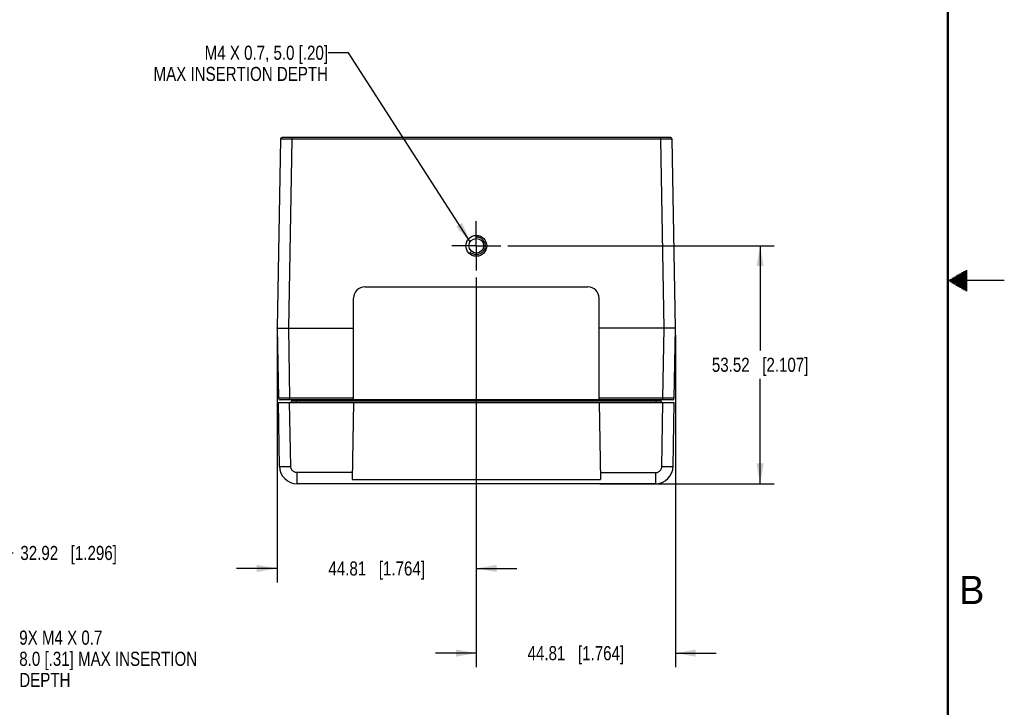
# Model space of a CAD drawing. Header units: inches. Extents: x 0 to 34, y 0 to 22.
# Tile 128 of 129: x 25.3 to 34, y 7.2 to 13.3. Entities that reach past the tile are written whole.
import ezdxf

# ---------------------------------------------------------------- set-up
doc = ezdxf.new("R2010")
doc.units = ezdxf.units.IN
doc.header["$LTSCALE"] = 1.87
doc.header["$MEASUREMENT"] = 0
doc.linetypes.add('CENTER', pattern=[0.6, 0.375, -0.075, 0.075, -0.075])
doc.linetypes.add('HIDDEN', pattern=[0.2, 0.1, -0.1])
doc.layers.get('0').update_dxf_attribs({"linetype": 'CONTINUOUS'})
for name, color, linetype in [('02___PRT_ALL_AXES', 7, 'CONTINUOUS'), ('DEFAULT_2', 8, 'HIDDEN'), ('DETAIL', 7, 'CONTINUOUS'), ('DIMENSIONS', 7, 'CONTINUOUS')]:
    doc.layers.add(name, color=color, linetype=linetype)
doc.styles.get("Standard").update_dxf_attribs({"font": 'txt', "width": 0.8})
doc.styles.add('TEXTSTYLE_2', font='txt')
doc.dimstyles.new('DIMSTYLE_1', dxfattribs={"dimtxt": 0.125, "dimasz": 0.18, "dimexe": 0.125, "dimexo": 0.0625, "dimgap": 0.0625, "dimtad": 0, "dimtih": 1, "dimtoh": 1, "dimzin": 0, "dimdsep": 46, "dimtxsty": 'STANDARD', "dimblk": '_FILLED', "dimblk1": '_FILLED', "dimblk2": '_FILLED', "dimcen": 0.09, "dimazin": 0, "dimtp": 0.254, "dimtm": 0.254, "dimtfac": 1, "dimtofl": 0, "dimtmove": 0, "dimatfit": 3, "dimldrblk": '_FILLED', "dimfxl": 1, "dimtolj": 1, "dimtzin": 0, "dimarcsym": 0})
doc.dimstyles.new('DIMSTYLE_2', dxfattribs={"dimtxt": 0.125, "dimasz": 0.18, "dimexe": 0.125, "dimexo": 0.0625, "dimgap": 0.0625, "dimtad": 0, "dimtih": 1, "dimtoh": 1, "dimzin": 0, "dimdsep": 46, "dimtxsty": 'STANDARD', "dimblk": '_FILLED', "dimblk1": '_FILLED', "dimblk2": '_FILLED', "dimcen": 0.09, "dimazin": 0, "dimtp": 0.01, "dimtm": 0.01, "dimtfac": 1, "dimtofl": 0, "dimtmove": 0, "dimatfit": 3, "dimldrblk": '_FILLED', "dimfxl": 1, "dimtolj": 1, "dimtzin": 0, "dimarcsym": 0})
doc.dimstyles.get("Standard").update_dxf_attribs({"dimtxt": 0.125, "dimasz": 0.18, "dimexe": 0.125, "dimexo": 0.0625, "dimgap": 0.09, "dimtad": 0, "dimtih": 1, "dimtoh": 1, "dimzin": 0, "dimdsep": 46, "dimtxsty": 'STANDARD', "dimblk": '_FILLED', "dimblk1": '_FILLED', "dimblk2": '_FILLED', "dimcen": 0.09, "dimazin": 0, "dimtol": 1, "dimtp": 0.02, "dimtm": 0.02, "dimtfac": 1, "dimtofl": 0, "dimtmove": 0, "dimatfit": 3, "dimldrblk": '_FILLED', "dimfxl": 1, "dimtolj": 1, "dimtzin": 0, "dimarcsym": 0})

# ---------------------------------------------------------------- blocks, each defined once
blk = doc.blocks.new('_FILLED')
at = {"color": 0, "linetype": 'BYBLOCK'}
blk.add_solid([(0, 0), (-1, 0.174), (-1, -0.174)], dxfattribs=at)
blk = doc.blocks.new('*D0')
at = {"layer": 'DIMENSIONS', "color": 2, "linetype": 'CONTINUOUS'}
for p, q in [((29.6034, 11.3073), (31.9624, 11.3073)), ((31.8374, 11.3073), (31.8374, 10.3787)), ((31.8374, 9.2001), (31.8374, 10.1287)), ((30.4175, 9.2001), (31.9624, 9.2001))]:
    blk.add_line(p, q, dxfattribs=at)
at = {"layer": 'DIMENSIONS', "color": 2, "linetype": 'CONTINUOUS', "xscale": 0.18, "yscale": 0.18, "zscale": 0.18}
for p, rotation in [((31.8374, 11.3073), 90), ((31.8374, 9.2001), 270)]:
    blk.add_blockref('_FILLED', p, dxfattribs=dict(at, rotation=rotation))
at = {"layer": 'DIMENSIONS', "color": 2, "linetype": 'CONTINUOUS', "insert": (31.8374, 10.3162), "char_height": 0.125, "width": 1.325, "attachment_point": 2, "line_spacing_factor": 0.9}
blk.add_mtext('53.52{\\ftxt.shx;\\W1.000000;\\H0.125000; }[2.107]', dxfattribs=at)
blk = doc.blocks.new('*D1')
at = {"layer": 'DIMENSIONS', "color": 2, "linetype": 'CONTINUOUS'}
for p, q in [((29.3234, 11.0272), (29.3234, 8.3251)), ((27.5594, 10.5145), (27.5594, 8.3251)), ((27.5594, 8.4501), (27.1994, 8.4501)), ((29.3234, 8.4501), (29.6834, 8.4501))]:
    blk.add_line(p, q, dxfattribs=at)
at = {"layer": 'DIMENSIONS', "color": 2, "linetype": 'CONTINUOUS', "xscale": 0.18, "yscale": 0.18, "zscale": 0.18}
blk.add_blockref('_FILLED', (27.5594, 8.4501), dxfattribs=at)
at = {"layer": 'DIMENSIONS', "color": 2, "linetype": 'CONTINUOUS', "xscale": 0.18, "yscale": 0.18, "zscale": 0.18, "rotation": 180}
blk.add_blockref('_FILLED', (29.3234, 8.4501), dxfattribs=at)
at = {"layer": 'DIMENSIONS', "color": 2, "linetype": 'CONTINUOUS', "insert": (28.4414, 8.5126), "char_height": 0.125, "width": 1.325, "attachment_point": 2, "line_spacing_factor": 0.9}
blk.add_mtext('44.81{\\ftxt.shx;\\W1.000000;\\H0.125000; }[1.764]', dxfattribs=at)
blk = doc.blocks.new('*D2')
at = {"layer": 'DIMENSIONS', "color": 2, "linetype": 'CONTINUOUS'}
for p, q in [((29.3234, 11.0272), (29.3234, 7.5751)), ((31.0874, 10.5145), (31.0874, 7.5751)), ((29.3234, 7.7001), (28.9634, 7.7001)), ((31.0874, 7.7001), (31.4474, 7.7001))]:
    blk.add_line(p, q, dxfattribs=at)
at = {"layer": 'DIMENSIONS', "color": 2, "linetype": 'CONTINUOUS', "xscale": 0.18, "yscale": 0.18, "zscale": 0.18}
blk.add_blockref('_FILLED', (29.3234, 7.7001), dxfattribs=at)
at = {"layer": 'DIMENSIONS', "color": 2, "linetype": 'CONTINUOUS', "xscale": 0.18, "yscale": 0.18, "zscale": 0.18, "rotation": 180}
blk.add_blockref('_FILLED', (31.0874, 7.7001), dxfattribs=at)
at = {"layer": 'DIMENSIONS', "color": 2, "linetype": 'CONTINUOUS', "insert": (30.2054, 7.7626), "char_height": 0.125, "width": 1.325, "attachment_point": 2, "line_spacing_factor": 0.9}
blk.add_mtext('44.81{\\ftxt.shx;\\W1.000000;\\H0.125000; }[1.764]', dxfattribs=at)
blk = doc.blocks.new('*D6')
at = {"layer": 'DIMENSIONS', "color": 2, "linetype": 'CONTINUOUS'}
for p, q in [((23.5289, 5.9533), (23.5289, 8.7123)), ((24.8249, 7.0498), (24.8249, 8.7123)), ((23.5289, 8.5873), (23.1689, 8.5873)), ((24.8249, 8.5873), (25.2228, 8.5873))]:
    blk.add_line(p, q, dxfattribs=at)
at = {"layer": 'DIMENSIONS', "color": 2, "linetype": 'CONTINUOUS', "xscale": 0.18, "yscale": 0.18, "zscale": 0.18}
blk.add_blockref('_FILLED', (23.5289, 8.5873), dxfattribs=at)
at = {"layer": 'DIMENSIONS', "color": 2, "linetype": 'CONTINUOUS', "xscale": 0.18, "yscale": 0.18, "zscale": 0.18, "rotation": 180}
blk.add_blockref('_FILLED', (24.8249, 8.5873), dxfattribs=at)
at = {"layer": 'DIMENSIONS', "color": 2, "linetype": 'CONTINUOUS', "insert": (25.2853, 8.6498), "char_height": 0.125, "width": 1.325, "attachment_point": 1, "line_spacing_factor": 0.9}
blk.add_mtext('32.92{\\ftxt.shx;\\W1.000000;\\H0.125000; }[1.296]', dxfattribs=at)

msp = doc.modelspace()

# ---------------------------------------------------------------- linework, layer by layer
at = {"color": 7, "linetype": 'CONTINUOUS'}
for p, q in [((27.5886, 12.2513), (27.5594, 10.577)), ((31.0432, 12.266), (27.6036, 12.266)), ((27.6886, 12.2513), (27.6594, 10.577)), ((27.6886, 12.2513), (27.6886, 12.266)), ((30.9582, 12.2513), (27.6886, 12.2513)), ((30.9582, 12.2513), (30.9582, 12.266)), ((30.9874, 10.577), (30.9582, 12.2513)), ((31.0874, 10.577), (31.0582, 12.2513)), ((28.3359, 10.9429), (30.3108, 10.9429)), ((28.2359, 9.9441), (28.2359, 10.8429)), ((30.4108, 9.9441), (30.4108, 10.8429)), ((27.5593, 10.5812), (27.5595, 10.5824)), ((27.5594, 10.579), (27.5593, 10.5812)), ((27.5594, 10.577), (27.5702, 9.9576)), ((27.5594, 10.577), (28.2359, 10.577)), ((27.6594, 10.577), (27.6702, 9.9576)), ((31.0874, 10.577), (30.4108, 10.577)), ((30.9766, 9.9576), (30.9874, 10.577)), ((31.0766, 9.9576), (31.0874, 10.577)), ((31.0616, 9.9429), (27.5852, 9.9429)), ((27.6702, 9.9429), (27.6702, 9.9576)), ((28.2359, 9.9576), (27.6702, 9.9576)), ((27.6894, 9.9341), (27.6895, 9.9429)), ((27.7314, 9.9341), (27.7315, 9.9429)), ((30.4108, 9.9441), (28.2359, 9.9441)), ((30.9766, 9.9576), (30.4108, 9.9576)), ((30.9153, 9.9429), (30.9154, 9.9341)), ((30.9573, 9.9429), (30.9574, 9.9341)), ((30.9766, 9.9429), (30.9766, 9.9576)), ((27.5801, 9.3543), (27.5702, 9.9193)), ((27.5702, 9.9193), (31.0766, 9.9193)), ((27.6801, 9.3543), (27.6702, 9.9193)), ((27.7314, 9.9193), (27.7314, 9.9341)), ((27.7314, 9.9341), (30.9154, 9.9341)), ((28.2359, 9.9193), (28.2241, 9.2387)), ((30.4108, 9.9193), (30.4227, 9.2387)), ((30.9154, 9.9193), (30.9154, 9.9341)), ((30.9667, 9.3543), (30.9766, 9.9193)), ((31.0667, 9.3543), (31.0766, 9.9193)), ((27.7371, 9.2001), (27.7371, 9.2983)), ((28.2251, 9.2983), (27.7371, 9.2983)), ((30.4217, 9.2983), (30.9097, 9.2983)), ((30.9097, 9.2983), (30.9097, 9.2001)), ((30.9097, 9.2001), (27.7371, 9.2001)), ((28.2241, 9.2387), (30.4227, 9.2387))]:
    msp.add_line(p, q, dxfattribs=at)
at = {"color": 2, "linetype": 'CONTINUOUS'}
for p, q in [((33.6386, 11.08), (33.6697, 11.08)), ((33.6559, 11.09), (33.6697, 11.09)), ((34, 11), (33.5, 11)), ((33.5173, 11.01), (33.6697, 11.01)), ((33.5173, 10.99), (33.6697, 10.99)), ((33.5347, 11.02), (33.6697, 11.02)), ((33.552, 11.03), (33.6697, 11.03)), ((33.5693, 11.04), (33.6697, 11.04)), ((33.5866, 11.05), (33.6697, 11.05)), ((33.6039, 11.06), (33.6697, 11.06)), ((33.6213, 11.07), (33.6697, 11.07)), ((33.5347, 10.98), (33.6697, 10.98)), ((33.552, 10.97), (33.6697, 10.97)), ((33.5693, 10.96), (33.6697, 10.96)), ((33.5866, 10.95), (33.6697, 10.95)), ((33.6039, 10.94), (33.6697, 10.94)), ((33.6213, 10.93), (33.6697, 10.93)), ((33.6386, 10.92), (33.6697, 10.92)), ((33.6559, 10.91), (33.6697, 10.91))]:
    msp.add_line(p, q, dxfattribs=at)
at = {"color": 7, "linetype": 'CONTINUOUS', "const_width": 0.02}
msp.add_lwpolyline([(33.5, 0.5), (33.5, 21.5)], dxfattribs=at)
at = {"color": 7, "linetype": 'CONTINUOUS'}
for centre, radius, start, end in [((27.6036, 12.251), 0.015, 90, 179), ((31.0432, 12.251), 0.015, 1, 90), ((28.3359, 10.8429), 0.1, 90, 180), ((30.3108, 10.8429), 0.1, 0, 90), ((27.5852, 9.9579), 0.015, 181, 270), ((31.0616, 9.9579), 0.015, 270, 359), ((27.6744, 9.9343), 0.015, 299.66722, 359), ((30.9724, 9.9343), 0.015, 181, 240.33333), ((27.7371, 9.3571), 0.157, 181, 270), ((30.9097, 9.3571), 0.157, 270, 359)]:
    msp.add_arc(centre, radius, start, end, dxfattribs=at)
for points, knots in [([(27.6886, 12.2513), (27.6854, 12.2513), (27.6789, 12.2513), (27.6692, 12.2514), (27.6597, 12.2514), (27.6505, 12.2514), (27.6416, 12.2514), (27.6333, 12.2514), (27.6254, 12.2514), (27.6181, 12.2514), (27.6125, 12.2514), (27.6084, 12.2514), (27.6056, 12.2514), (27.6029, 12.2514), (27.6005, 12.2514), (27.5983, 12.2514), (27.5963, 12.2514), (27.5946, 12.2514), (27.5932, 12.2514), (27.5923, 12.2514), (27.5917, 12.2514), (27.5911, 12.2514), (27.5906, 12.2514), (27.5901, 12.2514), (27.5897, 12.2513), (27.5894, 12.2513), (27.5892, 12.2513), (27.589, 12.2513), (27.5889, 12.2513), (27.5888, 12.2513), (27.5888, 12.2513), (27.5887, 12.2513), (27.5887, 12.2513), (27.5887, 12.2513), (27.5886, 12.2513), (27.5886, 12.2513), (27.5886, 12.2513), (27.5886, 12.2513)], [0, 0, 0, 0, 0.098015, 0.195086, 0.290278, 0.382675, 0.471387, 0.55556, 0.634381, 0.707094, 0.772996, 0.803192, 0.831453, 0.857711, 0.881903, 0.90397, 0.923859, 0.941523, 0.956919, 0.963755, 0.97001, 0.975681, 0.980765, 0.985257, 0.989157, 0.992461, 0.995167, 0.996295, 0.997274, 0.998102, 0.998781, 0.999309, 0.999687, 0.99982, 0.999916, 0.999975, 1, 1, 1, 1]), ([(31.0582, 12.2513), (31.0582, 12.2513), (31.0581, 12.2513), (31.0581, 12.2513), (31.0581, 12.2513), (31.0581, 12.2513), (31.0581, 12.2513), (31.058, 12.2513), (31.058, 12.2513), (31.0579, 12.2513), (31.0578, 12.2513), (31.0576, 12.2513), (31.0574, 12.2513), (31.057, 12.2513), (31.0567, 12.2514), (31.0562, 12.2514), (31.0557, 12.2514), (31.0551, 12.2514), (31.0545, 12.2514), (31.0536, 12.2514), (31.0522, 12.2514), (31.0505, 12.2514), (31.0485, 12.2514), (31.0463, 12.2514), (31.0439, 12.2514), (31.0412, 12.2514), (31.0384, 12.2514), (31.0343, 12.2514), (31.0286, 12.2514), (31.0214, 12.2514), (31.0135, 12.2514), (31.0051, 12.2514), (30.9963, 12.2514), (30.9871, 12.2514), (30.9776, 12.2514), (30.9679, 12.2513), (30.9614, 12.2513), (30.9582, 12.2513)], [0, 0, 0, 0, 0.000025, 0.000084, 0.00018, 0.000313, 0.000691, 0.001219, 0.001898, 0.002726, 0.003704, 0.004833, 0.007539, 0.010843, 0.014743, 0.019235, 0.024319, 0.02999, 0.036245, 0.04308, 0.058476, 0.07614, 0.09603, 0.118096, 0.142288, 0.168546, 0.196807, 0.227003, 0.292905, 0.365617, 0.444439, 0.528611, 0.617323, 0.70972, 0.804912, 0.901984, 1, 1, 1, 1]), ([(27.6702, 9.9576), (27.6669, 9.9576), (27.6604, 9.9576), (27.6508, 9.9576), (27.6413, 9.9576), (27.6321, 9.9576), (27.6232, 9.9576), (27.6148, 9.9575), (27.607, 9.9575), (27.5997, 9.9575), (27.5941, 9.9575), (27.59, 9.9575), (27.5871, 9.9575), (27.5845, 9.9576), (27.5821, 9.9576), (27.5799, 9.9576), (27.5779, 9.9576), (27.5761, 9.9576), (27.5748, 9.9576), (27.5739, 9.9576), (27.5732, 9.9576), (27.5727, 9.9576), (27.5722, 9.9576), (27.5717, 9.9576), (27.5713, 9.9576), (27.571, 9.9576), (27.5708, 9.9576), (27.5706, 9.9576), (27.5705, 9.9576), (27.5704, 9.9576), (27.5704, 9.9576), (27.5703, 9.9576), (27.5703, 9.9576), (27.5702, 9.9576), (27.5702, 9.9576), (27.5702, 9.9576), (27.5702, 9.9576), (27.5702, 9.9576)], [0, 0, 0, 0, 0.098015, 0.195086, 0.290278, 0.382676, 0.471387, 0.55556, 0.634382, 0.707094, 0.772996, 0.803192, 0.831453, 0.857711, 0.881903, 0.90397, 0.92386, 0.941523, 0.956919, 0.963755, 0.97001, 0.975681, 0.980765, 0.985257, 0.989157, 0.992461, 0.995167, 0.996296, 0.997274, 0.998102, 0.998781, 0.999309, 0.999687, 0.99982, 0.999916, 0.999975, 1, 1, 1, 1]), ([(31.0766, 9.9576), (31.0766, 9.9576), (31.0766, 9.9576), (31.0766, 9.9576), (31.0765, 9.9576), (31.0765, 9.9576), (31.0765, 9.9576), (31.0764, 9.9576), (31.0764, 9.9576), (31.0763, 9.9576), (31.0762, 9.9576), (31.076, 9.9576), (31.0758, 9.9576), (31.0755, 9.9576), (31.0751, 9.9576), (31.0746, 9.9576), (31.0741, 9.9576), (31.0735, 9.9576), (31.0729, 9.9576), (31.072, 9.9576), (31.0706, 9.9576), (31.0689, 9.9576), (31.0669, 9.9576), (31.0647, 9.9576), (31.0623, 9.9576), (31.0596, 9.9575), (31.0568, 9.9575), (31.0527, 9.9575), (31.0471, 9.9575), (31.0398, 9.9575), (31.032, 9.9575), (31.0236, 9.9576), (31.0147, 9.9576), (31.0055, 9.9576), (30.996, 9.9576), (30.9863, 9.9576), (30.9798, 9.9576), (30.9766, 9.9576)], [0, 0, 0, 0, 0.000025, 0.000084, 0.00018, 0.000313, 0.000691, 0.001219, 0.001898, 0.002726, 0.003704, 0.004833, 0.007539, 0.010843, 0.014743, 0.019235, 0.024319, 0.02999, 0.036245, 0.04308, 0.058476, 0.07614, 0.09603, 0.118096, 0.142288, 0.168546, 0.196807, 0.227003, 0.292905, 0.365617, 0.444439, 0.528611, 0.617323, 0.70972, 0.804913, 0.901984, 1, 1, 1, 1]), ([(27.6894, 9.9341), (27.6894, 9.9341), (27.6894, 9.9341), (27.6894, 9.9341), (27.6895, 9.9341), (27.6896, 9.9341), (27.6898, 9.934), (27.6902, 9.934), (27.6907, 9.934), (27.6912, 9.934), (27.6918, 9.934), (27.6929, 9.934), (27.6944, 9.934), (27.6965, 9.934), (27.699, 9.934), (27.7018, 9.934), (27.7048, 9.934), (27.7093, 9.934), (27.7155, 9.934), (27.7233, 9.934), (27.7286, 9.9341), (27.7314, 9.9341)], [0, 0, 0, 0, 0.000335, 0.001247, 0.002755, 0.004861, 0.010866, 0.01925, 0.029995, 0.043075, 0.05846, 0.076112, 0.118046, 0.168477, 0.226922, 0.292819, 0.365536, 0.444368, 0.617288, 0.804901, 1, 1, 1, 1]), ([(30.9154, 9.9341), (30.9182, 9.9341), (30.9235, 9.934), (30.9313, 9.934), (30.9375, 9.934), (30.942, 9.934), (30.945, 9.934), (30.9478, 9.934), (30.9502, 9.934), (30.9524, 9.934), (30.9539, 9.934), (30.955, 9.934), (30.9556, 9.934), (30.9561, 9.934), (30.9566, 9.934), (30.9569, 9.934), (30.9572, 9.9341), (30.9573, 9.9341), (30.9574, 9.9341), (30.9574, 9.9341), (30.9574, 9.9341), (30.9574, 9.9341)], [0, 0, 0, 0, 0.195004, 0.382547, 0.555423, 0.634252, 0.706973, 0.772889, 0.831361, 0.881825, 0.923797, 0.941467, 0.956867, 0.969964, 0.980724, 0.989116, 0.995128, 0.997238, 0.998749, 0.999664, 1, 1, 1, 1]), ([(27.5801, 9.3543), (27.5801, 9.3543), (27.5801, 9.3543), (27.5803, 9.3542), (27.5807, 9.3541), (27.5813, 9.3541), (27.5821, 9.354), (27.5832, 9.3539), (27.5845, 9.3539), (27.586, 9.3538), (27.5885, 9.3538), (27.5922, 9.3537), (27.5972, 9.3536), (27.603, 9.3536), (27.6096, 9.3536), (27.6169, 9.3536), (27.6247, 9.3536), (27.6331, 9.3537), (27.6451, 9.3538), (27.6608, 9.354), (27.6736, 9.3542), (27.6801, 9.3543)], [0, 0, 0, 0, 0.000523, 0.001528, 0.005256, 0.011338, 0.019771, 0.030541, 0.043628, 0.059013, 0.076672, 0.118669, 0.169141, 0.227549, 0.293355, 0.365984, 0.444726, 0.528834, 0.617565, 0.805436, 1, 1, 1, 1]), ([(27.7371, 9.2983), (27.7334, 9.2983), (27.726, 9.299), (27.7153, 9.3022), (27.7055, 9.3074), (27.6968, 9.3144), (27.6897, 9.3229), (27.6844, 9.3327), (27.681, 9.3433), (27.6801, 9.3506), (27.6801, 9.3543)], [0, 0, 0, 0, 0.125018, 0.250183, 0.375206, 0.500214, 0.625166, 0.750055, 0.875045, 1, 1, 1, 1]), ([(30.9097, 9.2983), (30.9134, 9.2983), (30.9208, 9.299), (30.9315, 9.3022), (30.9413, 9.3074), (30.9499, 9.3144), (30.9571, 9.3229), (30.9624, 9.3327), (30.9658, 9.3433), (30.9667, 9.3506), (30.9667, 9.3543)], [0, 0, 0, 0, 0.125052, 0.250297, 0.375347, 0.500342, 0.625279, 0.750145, 0.875079, 1, 1, 1, 1]), ([(30.9667, 9.3543), (30.9732, 9.3542), (30.986, 9.354), (31.0017, 9.3538), (31.0137, 9.3537), (31.0221, 9.3536), (31.0299, 9.3536), (31.0372, 9.3536), (31.0437, 9.3536), (31.0496, 9.3536), (31.0546, 9.3537), (31.0583, 9.3538), (31.0608, 9.3538), (31.0623, 9.3539), (31.0636, 9.3539), (31.0647, 9.354), (31.0655, 9.3541), (31.0661, 9.3541), (31.0665, 9.3542), (31.0667, 9.3543), (31.0667, 9.3543), (31.0667, 9.3543)], [0, 0, 0, 0, 0.194564, 0.382435, 0.471166, 0.555274, 0.634016, 0.706645, 0.772451, 0.830859, 0.881331, 0.923328, 0.940987, 0.956372, 0.969459, 0.980229, 0.988662, 0.994744, 0.998472, 0.999477, 1, 1, 1, 1])]:
    msp.add_open_spline(points, degree=3, knots=knots, dxfattribs=at)
at = {"layer": '02___PRT_ALL_AXES', "color": 7, "linetype": 'CENTER'}
for q in [(29.3234, 11.5248), (29.1059, 11.3073), (29.3234, 11.0897), (29.5409, 11.3073)]:
    msp.add_line((29.3234, 11.3073), q, dxfattribs=at)
at = {"layer": '02___PRT_ALL_AXES', "color": 7, "linetype": 'CONTINUOUS'}
for radius in [0.0925, 0.065]:
    msp.add_circle((29.3234, 11.3073), radius, dxfattribs=at)
at = {"layer": 'DEFAULT_2', "color": 8, "linetype": 'HIDDEN'}
msp.add_circle((29.3234, 11.3073), 0.0787, dxfattribs=at)

# ---------------------------------------------------------------- texts
at = {"color": 2, "linetype": 'CONTINUOUS', "insert": (33.6006, 8.3845), "char_height": 0.25, "width": 0.25, "attachment_point": 1, "line_spacing_factor": 0.9, "style": 'TEXTSTYLE_2'}
msp.add_mtext('B', dxfattribs=at)
at = {"layer": 'DETAIL', "color": 2, "linetype": 'CONTINUOUS', "char_height": 0.125, "line_spacing_factor": 0.9}
for s, insert, width, attachment_point in [('M4 X 0.7, 5.0 [.20]\\PMAX INSERTION DEPTH', (28.0104, 13.0795), 1.9, 3), ('9X M4 X 0.7\\P8.0 [.31] MAX INSERTION\\PDEPTH', (25.2756, 7.8998), 2.3, 1)]:
    msp.add_mtext(s, dxfattribs=dict(at, insert=insert, width=width, attachment_point=attachment_point))

# ---------------------------------------------------------------- dimensions: what is measured, and where the dimension line sits
at = {"layer": 'DIMENSIONS', "color": 2, "linetype": 'CONTINUOUS'}
for base, p1, p2, angle, picture, middle in [((31.8374, 9.2001), (29.5409, 11.3073), (30.355, 9.2001), 270, '*D0', (31.8374, 10.2537)), ((27.5594, 8.4501), (29.3234, 11.0897), (27.5594, 10.577), 180, '*D1', (28.4414, 8.4501))]:
    dim = msp.add_linear_dim(base=base, p1=p1, p2=p2, angle=angle, dimstyle='DIMSTYLE_1', dxfattribs=at)
    dim.commit()
    dim.dimension.update_dxf_attribs({"geometry": picture, "text_midpoint": middle, "dimtype": 160})
for base, p1, p2, picture, middle in [((31.0874, 7.7001), (29.3234, 11.0897), (31.0874, 10.577), '*D2', (30.2054, 7.7001)), ((24.8249, 8.5873), (23.5289, 5.8908), (24.8249, 6.9873), '*D6', (25.9478, 8.5873))]:
    dim = msp.add_linear_dim(base=base, p1=p1, p2=p2, dimstyle='DIMSTYLE_2', dxfattribs=at)
    dim.commit()
    dim.dimension.update_dxf_attribs({"geometry": picture, "text_midpoint": middle, "dimtype": 160})

# ---------------------------------------------------------------- leaders
at = {"layer": 'DETAIL', "color": 2, "linetype": 'CONTINUOUS'}
msp.add_leader([(29.269, 11.3427), (28.1904, 13.017), (28.0104, 13.017)], dimstyle='STANDARD', override={"dimtad": 0}, dxfattribs=at)

doc.saveas('drawing.dxf')
